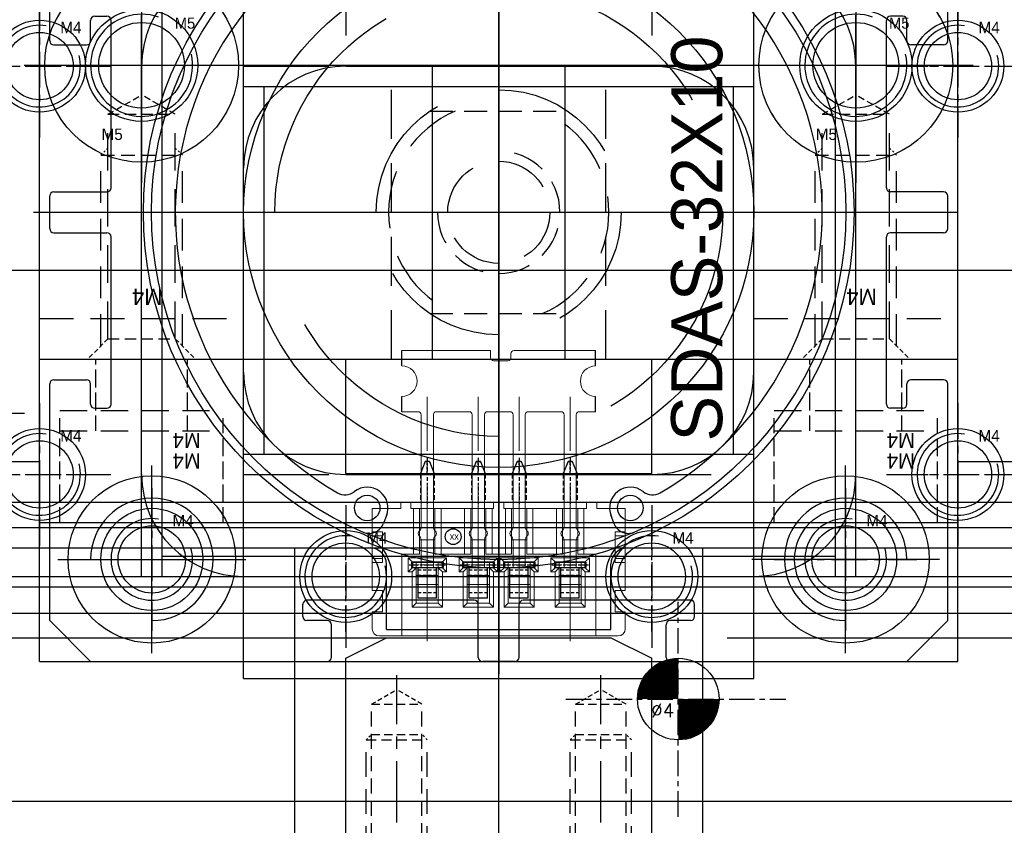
# Model space of a CAD drawing. Header units: millimetres. Extents: x -1657 to 8845, y -11980 to 3013.
# Tile 141 of 256: x 479 to 527, y 626 to 665. Entities that reach past the tile are written whole.
import ezdxf

# ---------------------------------------------------------------- set-up
doc = ezdxf.new("R2010")
doc.units = ezdxf.units.MM
for name, pattern in [('CENTER', [2, 1.25, -0.25, 0.25, -0.25]), ('DASHED', [0.75, 0.5, -0.25]), ('DASHED2', [0.375, 0.25, -0.125])]:
    doc.linetypes.add(name, pattern=pattern)
for name, color, linetype in [('01', 6, 'Continuous'), ('切CARRY气缸', 252, 'Continuous'), ('图层13', 17, 'Continuous'), ('图层167', 7, 'Continuous'), ('图层173', 47, 'Continuous'), ('图层174', 24, 'Continuous'), ('图层69', 241, 'Continuous'), ('图层71', 162, 'Continuous'), ('图层73', 111, 'Continuous'), ('图层74', 117, 'Continuous'), ('图层75', 210, 'Continuous'), ('图层76', 31, 'Continuous'), ('图层77', 70, 'Continuous'), ('图层82', 193, 'Continuous'), ('图层83', 63, 'Continuous'), ('图层85', 230, 'Continuous'), ('裁切气缸1', 252, 'Continuous')]:
    doc.layers.add(name, color=color, linetype=linetype)
doc.styles.add('SIMPLEX', font='SIMPLEX')

# ---------------------------------------------------------------- blocks, each defined once
blk = doc.blocks.new('A7B7')
at = {"color": 1, "lineweight": 9, "ltscale": 0.03}
for p, q in [((0, 0), (0, -6.721)), ((2.5, 0), (2.5, -6.721)), ((4.5, 0), (4.5, -6.721)), ((7, 0), (7, -6.721))]:
    blk.add_line(p, q, dxfattribs=at)
at = {"color": 1, "linetype": 'CENTER', "ltscale": 1.5196}
blk.add_line((3.5, -7.325), (3.5, 0.273), dxfattribs=at)
at = {"color": 7, "linetype": 'Continuous', "lineweight": 15}
for p, q in [((-2.35, -0.251), (-1.25, -0.251)), ((8.25, -0.251), (-1.25, -0.251)), ((-1.25, -0.251), (-1.25, -4.251)), ((8.25, -0.251), (9.35, -0.251)), ((8.25, -4.251), (8.25, -0.251)), ((-2.7, -1.426), (-2.7, -0.601)), ((9.7, -0.601), (9.7, -1.426)), ((-2.2, -1.426), (-2.7, -1.426)), ((-2.2, -2.476), (-2.2, -1.426)), ((9.2, -2.476), (9.2, -1.426)), ((9.2, -1.426), (9.7, -1.426)), ((-0.74, -1.661), (-0.54, -1.861)), ((-0.74, -3.391), (-0.74, -1.661)), ((-0.74, -1.661), (0.74, -1.661)), ((-0.54, -1.861), (-0.54, -3.591)), ((0.54, -1.861), (-0.54, -1.861)), ((0.74, -1.661), (0.54, -1.861)), ((0.54, -3.591), (0.54, -1.861)), ((0.74, -1.661), (0.74, -3.391)), ((1.76, -1.661), (1.96, -1.861)), ((1.76, -3.391), (1.76, -1.661)), ((1.76, -1.661), (3.24, -1.661)), ((1.96, -1.861), (1.96, -3.591)), ((3.04, -1.861), (1.96, -1.861)), ((3.24, -1.661), (3.04, -1.861)), ((3.04, -3.591), (3.04, -1.861)), ((3.24, -1.661), (3.24, -3.391)), ((3.76, -1.661), (3.96, -1.861)), ((3.76, -3.391), (3.76, -1.661)), ((3.76, -1.661), (5.24, -1.661)), ((3.96, -1.861), (3.96, -3.591)), ((5.04, -1.861), (3.96, -1.861)), ((5.24, -1.661), (5.04, -1.861)), ((5.04, -3.591), (5.04, -1.861)), ((5.24, -1.661), (5.24, -3.391)), ((6.26, -1.661), (6.46, -1.861)), ((6.26, -3.391), (6.26, -1.661)), ((6.26, -1.661), (7.74, -1.661)), ((6.46, -1.861), (6.46, -3.591)), ((7.54, -1.861), (6.46, -1.861)), ((7.74, -1.661), (7.54, -1.861)), ((7.54, -3.591), (7.54, -1.861)), ((7.74, -1.661), (7.74, -3.391)), ((-2.7, -3.851), (-2.7, -2.476)), ((-2.7, -2.476), (-2.2, -2.476)), ((-0.54, -2.764), (0.54, -2.764)), ((1.96, -2.764), (3.04, -2.764)), ((3.96, -2.764), (5.04, -2.764)), ((6.46, -2.764), (7.54, -2.764)), ((9.7, -2.476), (9.2, -2.476)), ((9.7, -2.476), (9.7, -3.851)), ((0.54, -3.214), (-0.54, -3.214)), ((3.04, -3.214), (1.96, -3.214)), ((3.96, -3.214), (5.04, -3.214)), ((6.46, -3.214), (7.54, -3.214)), ((-2.7, -3.851), (-2.7, -4.051)), ((-2.7, -3.851), (-2.2, -3.851)), ((-2.2, -5.351), (-2.2, -3.851)), ((-0.74, -3.591), (-0.94, -3.391)), ((-0.94, -4.081), (-0.94, -3.391)), ((-0.94, -3.391), (-0.74, -3.391)), ((-0.74, -3.391), (-0.54, -3.591)), ((-0.74, -3.591), (-0.74, -3.881)), ((-0.54, -3.591), (-0.74, -3.591)), ((-0.54, -3.881), (-0.54, -3.591)), ((0.74, -3.391), (0.54, -3.591)), ((0.54, -3.591), (0.54, -3.881)), ((0.74, -3.591), (0.54, -3.591)), ((0.74, -3.591), (0.94, -3.391)), ((0.74, -3.391), (0.94, -3.391)), ((0.74, -3.881), (0.74, -3.591)), ((0.94, -3.391), (0.94, -4.081)), ((1.76, -3.591), (1.56, -3.391)), ((1.56, -4.081), (1.56, -3.391)), ((1.56, -3.391), (1.76, -3.391)), ((1.76, -3.391), (1.96, -3.591)), ((1.76, -3.591), (1.76, -3.881)), ((1.96, -3.591), (1.76, -3.591)), ((1.96, -3.881), (1.96, -3.591)), ((3.24, -3.391), (3.04, -3.591)), ((3.04, -3.591), (3.04, -3.881)), ((3.24, -3.591), (3.04, -3.591)), ((3.24, -3.591), (3.44, -3.391)), ((3.24, -3.391), (3.44, -3.391)), ((3.24, -3.881), (3.24, -3.591)), ((3.44, -3.391), (3.44, -4.081)), ((3.76, -3.591), (3.56, -3.391)), ((3.56, -4.081), (3.56, -3.391)), ((3.56, -3.391), (3.76, -3.391)), ((3.76, -3.391), (3.96, -3.591)), ((3.76, -3.591), (3.76, -3.881)), ((3.96, -3.591), (3.76, -3.591)), ((3.96, -3.591), (3.96, -3.881)), ((5.24, -3.391), (5.04, -3.591)), ((5.04, -3.881), (5.04, -3.591)), ((5.24, -3.591), (5.04, -3.591)), ((5.24, -3.591), (5.44, -3.391)), ((5.24, -3.391), (5.44, -3.391)), ((5.24, -3.881), (5.24, -3.591)), ((5.44, -3.391), (5.44, -4.081)), ((6.26, -3.591), (6.06, -3.391)), ((6.06, -4.081), (6.06, -3.391)), ((6.06, -3.391), (6.26, -3.391)), ((6.26, -3.391), (6.46, -3.591)), ((6.26, -3.591), (6.26, -3.881)), ((6.46, -3.591), (6.26, -3.591)), ((6.46, -3.591), (6.46, -3.881)), ((7.74, -3.391), (7.54, -3.591)), ((7.54, -3.881), (7.54, -3.591)), ((7.74, -3.591), (7.54, -3.591)), ((7.74, -3.591), (7.94, -3.391)), ((7.74, -3.391), (7.94, -3.391)), ((7.74, -3.881), (7.74, -3.591)), ((7.94, -3.391), (7.94, -4.081)), ((9.2, -3.851), (9.2, -5.351)), ((9.7, -3.851), (9.2, -3.851)), ((9.7, -3.851), (9.7, -4.051)), ((-2.7, -4.051), (-2.7, -5.151)), ((-2.2, -4.051), (-2.7, -4.051)), ((-1.25, -4.251), (-0.675, -4.251)), ((-0.74, -3.881), (-0.94, -4.081)), ((0.94, -4.081), (-0.94, -4.081)), ((-0.74, -3.881), (0.74, -3.881)), ((-0.675, -4.251), (-0.375, -4.251)), ((-0.675, -6.501), (-0.675, -4.251)), ((-0.375, -4.251), (-0.375, -6.501)), ((0.375, -4.251), (0.675, -4.251)), ((0.375, -6.501), (0.375, -4.251)), ((0.675, -4.251), (1.825, -4.251)), ((0.675, -4.251), (0.675, -6.501)), ((0.74, -3.881), (0.94, -4.081)), ((1.76, -3.881), (1.56, -4.081)), ((3.44, -4.081), (1.56, -4.081)), ((1.76, -3.881), (3.24, -3.881)), ((1.825, -4.251), (2.125, -4.251)), ((1.825, -6.501), (1.825, -4.251)), ((2.125, -4.251), (2.125, -6.501)), ((2.875, -4.251), (3.175, -4.251)), ((2.875, -6.501), (2.875, -4.251)), ((3.175, -4.251), (3.825, -4.251)), ((3.175, -4.251), (3.175, -6.501)), ((3.24, -3.881), (3.44, -4.081)), ((3.76, -3.881), (3.56, -4.081)), ((5.44, -4.081), (3.56, -4.081)), ((3.76, -3.881), (5.24, -3.881)), ((3.825, -4.251), (4.125, -4.251)), ((3.825, -6.501), (3.825, -4.251)), ((4.125, -4.251), (4.125, -6.501)), ((4.875, -4.251), (5.175, -4.251)), ((4.875, -6.501), (4.875, -4.251)), ((5.175, -4.251), (6.325, -4.251)), ((5.175, -4.251), (5.175, -6.501)), ((5.24, -3.881), (5.44, -4.081)), ((6.26, -3.881), (6.06, -4.081)), ((7.94, -4.081), (6.06, -4.081)), ((6.26, -3.881), (7.74, -3.881)), ((6.325, -4.251), (6.625, -4.251)), ((6.325, -6.501), (6.325, -4.251)), ((6.625, -4.251), (6.625, -6.501)), ((7.375, -4.251), (7.675, -4.251)), ((7.375, -6.501), (7.375, -4.251)), ((7.675, -4.251), (8.25, -4.251)), ((7.675, -4.251), (7.675, -6.501)), ((7.74, -3.881), (7.94, -4.081)), ((9.2, -4.051), (9.7, -4.051)), ((9.7, -4.051), (9.7, -5.151)), ((-2.7, -5.151), (-2.7, -5.351)), ((-2.2, -5.151), (-2.7, -5.151)), ((-0.375, -4.951), (0.375, -4.951)), ((2.125, -4.951), (2.875, -4.951)), ((4.875, -4.951), (4.125, -4.951)), ((7.375, -4.951), (6.625, -4.951)), ((9.2, -5.151), (9.7, -5.151)), ((9.7, -5.151), (9.7, -5.351)), ((-2.2, -5.351), (-2.7, -5.351)), ((-2.7, -6.501), (-2.7, -5.351)), ((9.2, -5.351), (9.7, -5.351)), ((9.7, -5.351), (9.7, -6.501)), ((-2.7, -6.501), (-1.3, -6.501)), ((-1.3, -6.501), (-1.3, -6.801)), ((-0.8, -6.501), (-0.675, -6.501)), ((-0.8, -6.801), (-0.8, -6.501)), ((-0.375, -6.501), (-0.675, -6.501)), ((-0.375, -6.501), (0.375, -6.501)), ((0.675, -6.501), (0.375, -6.501)), ((0.675, -6.501), (1.825, -6.501)), ((2.125, -6.501), (1.825, -6.501)), ((2.125, -6.501), (2.875, -6.501)), ((3.175, -6.501), (2.875, -6.501)), ((3.175, -6.501), (3.25, -6.501)), ((3.25, -6.501), (3.25, -6.801)), ((3.75, -6.501), (3.825, -6.501)), ((3.75, -6.801), (3.75, -6.501)), ((4.125, -6.501), (3.825, -6.501)), ((4.875, -6.501), (4.125, -6.501)), ((5.175, -6.501), (4.875, -6.501)), ((5.175, -6.501), (6.325, -6.501)), ((6.625, -6.501), (6.325, -6.501)), ((7.375, -6.501), (6.625, -6.501)), ((7.675, -6.501), (7.375, -6.501)), ((7.675, -6.501), (7.8, -6.501)), ((7.8, -6.501), (7.8, -6.801)), ((8.3, -6.801), (8.3, -6.501)), ((8.3, -6.501), (9.7, -6.501)), ((-0.8, -6.801), (-1.3, -6.801)), ((3.75, -6.801), (3.25, -6.801)), ((8.3, -6.801), (7.8, -6.801))]:
    blk.add_line(p, q, dxfattribs=at)
at = {"color": 1, "linetype": 'CENTER', "lineweight": 15, "ltscale": 0.34336}
for p, q in [((-0.858, -3.736), (0.858, -3.736)), ((1.642, -3.736), (3.358, -3.736)), ((3.642, -3.736), (5.358, -3.736)), ((6.142, -3.736), (7.858, -3.736))]:
    blk.add_line(p, q, dxfattribs=at)
at = {"color": 7, "linetype": 'Continuous'}
blk.add_circle((5.732, -5.113), 0.388, dxfattribs=at)
at = {"color": 7, "linetype": 'Continuous', "lineweight": 15}
for centre, start, end in [((-2.35, -0.601), 90, 180), ((9.35, -0.601), 0, 90)]:
    blk.add_arc(centre, 0.35, start, end, dxfattribs=at)
at = {"color": 7, "linetype": 'Continuous', "insert": (5.459, -4.896), "char_height": 0.33, "width": 1.03713, "attachment_point": 1}
blk.add_mtext('xx', dxfattribs=at)
blk = doc.blocks.new('1084C')
at = {"layer": '01', "ltscale": 1.375}
for p, q in [((-7.357, 9.747), (-7.357, 10.497)), ((2.143, 9.747), (2.143, 10.497)), ((-7.357, 7.497), (-7.357, 8.247)), ((2.143, 7.497), (2.143, 8.247))]:
    blk.add_line(p, q, dxfattribs=at)
at = {"layer": '01', "color": 1, "linetype": 'CENTER', "lineweight": 9, "ltscale": 2.117168}
for p, q in [((-6.109, 8.227), (-6.109, -2.359)), ((-3.609, 8.227), (-3.609, -2.359)), ((-1.609, 8.227), (-1.609, -2.359)), ((0.891, 8.227), (0.891, -2.359))]:
    blk.add_line(p, q, dxfattribs=at)
at = {"layer": '01', "linetype": 'Continuous', "lineweight": 15}
for p, q in [((-6.557, 7.497), (-7.357, 7.497)), ((-6.407, 7.347), (-6.407, 1.864)), ((-5.807, 7.347), (-5.807, 1.864)), ((-5.657, 7.497), (-4.057, 7.497)), ((-3.907, 7.347), (-3.907, 1.864)), ((-3.307, 7.347), (-3.307, 1.864)), ((-3.157, 7.497), (-2.057, 7.497)), ((-1.907, 7.347), (-1.907, 1.864)), ((-1.307, 7.347), (-1.307, 1.864)), ((0.443, 7.497), (-1.157, 7.497)), ((0.593, 7.347), (0.593, 1.864)), ((1.193, 7.347), (1.193, 1.864)), ((2.143, 7.497), (1.343, 7.497)), ((1.343, 7.497), (2.143, 7.497)), ((-6.407, 1.193), (-6.407, -0.125)), ((-5.807, 1.193), (-5.807, -0.125)), ((-3.907, 1.193), (-3.907, -0.125)), ((-3.307, 1.193), (-3.307, -0.125)), ((-1.907, 1.193), (-1.907, -0.125)), ((-1.307, 1.193), (-1.307, -0.125)), ((0.593, 1.193), (0.593, -0.125)), ((1.193, 1.193), (1.193, -0.125))]:
    blk.add_line(p, q, dxfattribs=at)
at = {"layer": '01', "linetype": 'DASHED2', "lineweight": 9, "ltscale": 0.5}
for p, q in [((-6.207, 5.076), (-6.407, 4.576)), ((-6.207, 5.076), (-6.007, 5.076)), ((-5.807, 4.576), (-6.007, 5.076)), ((-3.707, 5.076), (-3.907, 4.576)), ((-3.707, 5.076), (-3.507, 5.076)), ((-3.307, 4.576), (-3.507, 5.076)), ((-1.707, 5.076), (-1.907, 4.576)), ((-1.707, 5.076), (-1.507, 5.076)), ((-1.307, 4.576), (-1.507, 5.076)), ((0.793, 5.076), (0.593, 4.576)), ((0.793, 5.076), (0.993, 5.076)), ((1.193, 4.576), (0.993, 5.076))]:
    blk.add_line(p, q, dxfattribs=at)
at = {"layer": '01', "color": 1, "linetype": 'CENTER', "ltscale": 0.35728}
for p, q in [((-7, 0), (-5.214, 0)), ((-4.5, 0), (-2.714, 0)), ((-2.5, 0), (-0.714, 0)), ((0, 0), (1.786, 0))]:
    blk.add_line(p, q, dxfattribs=at)
at = {"layer": '01', "ltscale": 0.075}
for p, q in [((-6.877, 0.125), (-5.337, 0.125)), ((-6.877, 0.125), (-6.877, -0.125)), ((-6.827, 0.125), (-6.827, -0.125)), ((-5.387, 0.125), (-5.387, -0.125)), ((-5.337, 0.125), (-5.337, -0.125)), ((-4.377, 0.125), (-2.837, 0.125)), ((-4.377, 0.125), (-4.377, -0.125)), ((-4.327, 0.125), (-4.327, -0.125)), ((-2.887, 0.125), (-2.887, -0.125)), ((-2.837, 0.125), (-2.837, -0.125)), ((-2.377, 0.125), (-0.837, 0.125)), ((-2.377, 0.125), (-2.377, -0.125)), ((-2.327, 0.125), (-2.327, -0.125)), ((-0.887, 0.125), (-0.887, -0.125)), ((-0.837, 0.125), (-0.837, -0.125)), ((0.123, 0.125), (1.663, 0.125)), ((0.123, 0.125), (0.123, -0.125)), ((0.173, 0.125), (0.173, -0.125)), ((1.613, 0.125), (1.613, -0.125)), ((1.663, 0.125), (1.663, -0.125)), ((-6.877, -0.125), (-5.337, -0.125)), ((-4.377, -0.125), (-2.837, -0.125)), ((-2.377, -0.125), (-0.837, -0.125)), ((0.123, -0.125), (1.663, -0.125))]:
    blk.add_line(p, q, dxfattribs=at)
at = {"layer": '01'}
for p, q in [((-5.807, 0.407), (-6.407, 0.407)), ((-3.307, 0.407), (-3.907, 0.407)), ((-1.307, 0.407), (-1.907, 0.407)), ((1.193, 0.407), (0.593, 0.407))]:
    blk.add_line(p, q, dxfattribs=at)
at = {"layer": '01', "ltscale": 0.625}
for p, q in [((-6.559, -1.629), (-6.559, -0.125)), ((-5.659, -1.629), (-5.659, -0.125)), ((-4.059, -1.629), (-4.059, -0.125)), ((-3.159, -1.629), (-3.159, -0.125)), ((-2.059, -1.629), (-2.059, -0.125)), ((-1.159, -1.629), (-1.159, -0.125)), ((0.441, -1.629), (0.441, -0.125)), ((1.341, -1.629), (1.341, -0.125)), ((-5.659, -1.629), (-6.559, -1.629)), ((-3.159, -1.629), (-4.059, -1.629)), ((-1.159, -1.629), (-2.059, -1.629)), ((1.341, -1.629), (0.441, -1.629))]:
    blk.add_line(p, q, dxfattribs=at)
at = {"layer": '01', "color": 4, "linetype": 'DASHED', "ltscale": 0.3}
for p, q in [((-5.659, -0.267), (-6.559, -0.267)), ((-3.159, -0.267), (-4.059, -0.267)), ((-1.159, -0.267), (-2.059, -0.267)), ((1.341, -0.267), (0.441, -0.267)), ((-5.659, -0.517), (-6.559, -0.517)), ((-3.159, -0.517), (-4.059, -0.517)), ((-1.159, -0.517), (-2.059, -0.517)), ((1.341, -0.517), (0.441, -0.517)), ((-5.659, -1.379), (-6.559, -1.379)), ((-3.159, -1.379), (-4.059, -1.379)), ((-1.159, -1.379), (-2.059, -1.379)), ((1.341, -1.379), (0.441, -1.379))]:
    blk.add_line(p, q, dxfattribs=at)
at = {"layer": '01', "linetype": 'Continuous', "lineweight": 15}
blk.add_lwpolyline([(-7.357, 10.497), (-3.007, 10.497)], dxfattribs=at)
blk.add_lwpolyline([(-3.007, 10.497), (-3.007, 10.147, 0.414214), (-2.857, 9.997), (-2.157, 9.997, 0.414214), (-2.007, 10.147), (-2.007, 10.347, -0.414214), (-1.857, 10.497), (2.143, 10.497)], format="xyb", dxfattribs=at)
for centre, radius, start, end in [((-7.357, 8.997), 0.75, 270, 90), ((2.143, 8.997), 0.75, 90, 270), ((-6.557, 7.347), 0.15, 0, 90), ((-5.657, 7.347), 0.15, 90, 180), ((-4.057, 7.347), 0.15, 360, 90), ((-3.157, 7.347), 0.15, 90, 180), ((-2.057, 7.347), 0.15, 360, 90), ((-1.157, 7.347), 0.15, 90, 180), ((0.443, 7.347), 0.15, 360, 90), ((1.343, 7.347), 0.15, 90, 180), ((-6.407, 1.529), 0.15, 131.8103, 228.1897), ((-6.707, 1.864), 0.3, 311.8103, 0), ((-5.507, 1.864), 0.3, 180, 228.1897), ((-5.807, 1.529), 0.15, 311.8103, 48.1897), ((-3.907, 1.529), 0.15, 131.8103, 228.1897), ((-4.207, 1.864), 0.3, 311.8103, 0), ((-3.007, 1.864), 0.3, 180, 228.1897), ((-3.307, 1.529), 0.15, 311.8103, 48.1897), ((-1.907, 1.529), 0.15, 131.8103, 228.1897), ((-2.207, 1.864), 0.3, 311.8103, 0), ((-1.007, 1.864), 0.3, 180, 228.1897), ((-1.307, 1.529), 0.15, 311.8103, 48.1897), ((0.593, 1.529), 0.15, 131.8103, 228.1897), ((0.293, 1.864), 0.3, 311.8103, 0), ((1.493, 1.864), 0.3, 180, 228.1897), ((1.193, 1.529), 0.15, 311.8103, 48.1897), ((-6.707, 1.193), 0.3, 0, 48.1897), ((-5.507, 1.193), 0.3, 131.8103, 180), ((-4.207, 1.193), 0.3, 0, 48.1897), ((-3.007, 1.193), 0.3, 131.8103, 180), ((-2.207, 1.193), 0.3, 0, 48.1897), ((-1.007, 1.193), 0.3, 131.8103, 180), ((0.293, 1.193), 0.3, 0, 48.1897), ((1.493, 1.193), 0.3, 131.8103, 180)]:
    blk.add_arc(centre, radius, start, end, dxfattribs=at)
blk = doc.blocks.new('15ABF')
at = {"layer": '裁切气缸1', "ltscale": 0.5}
blk.add_line((-8.4, 0.735), (-8.4, -52.76), dxfattribs=at)
blk = doc.blocks.new('5A')
at = {"color": 1, "linetype": 'CENTER'}
for p, q in [((0, 5.75), (0, -5.75)), ((-5.75, 0), (5.75, 0))]:
    blk.add_line(p, q, dxfattribs=at)
for radius in [4.75, 2.75]:
    blk.add_circle((0, 0), radius)
blk.add_text('M5', height=0.56).set_placement((-1.965, -3.658))
blk = doc.blocks.new('16CAC')
at = {"layer": '图层73', "color": 1, "linetype": 'CENTER', "ltscale": 2.671598}
blk.add_line((0, 0), (0, 11.358), dxfattribs=at)
at = {"layer": '图层73', "color": 4, "linetype": 'DASHED', "ltscale": 1.5}
for p, q in [((-2.25, 6.715), (-2.25, 9.215)), ((2.25, 6.715), (2.25, 9.215)), ((-4, 2.215), (-4, 6.715)), ((4, 2.215), (4, 6.715))]:
    blk.add_line(p, q, dxfattribs=at)
at = {"layer": '图层73', "color": 4, "linetype": 'DASHED', "ltscale": 2.666667}
blk.add_line((-4, 6.715), (4, 6.715), dxfattribs=at)
at = {"layer": '图层73'}
blk.add_text('M4', height=0.743, rotation=180, dxfattribs=at).set_placement((2.897, 5.607))
blk = doc.blocks.new('16CB4')
at = {"layer": '图层73', "color": 1, "linetype": 'CENTER', "ltscale": 2.671598}
blk.add_line((0, 0), (0, 11.358), dxfattribs=at)
at = {"layer": '图层73', "color": 4, "linetype": 'DASHED', "ltscale": 1.5}
for p, q in [((-2.25, 6.715), (-2.25, 9.215)), ((2.25, 6.715), (2.25, 9.215)), ((-4, 2.215), (-4, 6.715)), ((4, 2.215), (4, 6.715))]:
    blk.add_line(p, q, dxfattribs=at)
at = {"layer": '图层73', "color": 4, "linetype": 'DASHED', "ltscale": 2.666667}
blk.add_line((-4, 6.715), (4, 6.715), dxfattribs=at)
at = {"layer": '图层73'}
blk.add_text('M4', height=0.743, rotation=180, dxfattribs=at).set_placement((2.897, 5.607))
blk = doc.blocks.new('4F')
at = {"color": 4, "linetype": 'DASHED', "ltscale": 0.471405}
for p, q in [((1, 1.65), (0, 2.65)), ((1, -1.65), (0, -2.65))]:
    blk.add_line(p, q, dxfattribs=at)
at = {"color": 4, "linetype": 'DASHED', "ltscale": 3.116667}
for p, q in [((0.65, 2), (10, 2)), ((0.65, -2), (10, -2))]:
    blk.add_line(p, q, dxfattribs=at)
at = {"color": 4, "linetype": 'DASHED', "ltscale": 0.164992}
for p, q in [((10, 2), (10.35, 1.65)), ((10, -2), (10.35, -1.65))]:
    blk.add_line(p, q, dxfattribs=at)
at = {"color": 4, "linetype": 'DASHED', "ltscale": 1.333333}
blk.add_line((10, 2), (10, -2), dxfattribs=at)
at = {"color": 4, "linetype": 'DASHED', "ltscale": 1.1}
for p, q in [((1, 1.65), (1, -1.65)), ((12, 1.65), (12, -1.65))]:
    blk.add_line(p, q, dxfattribs=at)
at = {"color": 4, "linetype": 'DASHED', "ltscale": 3.666667}
for p, q in [((1, 1.65), (12, 1.65)), ((1, -1.65), (12, -1.65))]:
    blk.add_line(p, q, dxfattribs=at)
at = {"color": 4, "linetype": 'DASHED', "ltscale": 0.635085}
for p in [(12, 1.65), (12, -1.65)]:
    blk.add_line(p, (12.953, 0), dxfattribs=at)
at = {"color": 1, "linetype": 'CENTER', "ltscale": 3.210708}
blk.add_line((-2.156, 0), (13.898, 0), dxfattribs=at)
blk.add_text('M4', height=0.8081, rotation=90).set_placement((3.463, -1.03))
blk = doc.blocks.new('5P1')
at = {"color": 1, "linetype": 'CENTER', "ltscale": 2.3}
for p, q in [((0, 5.75), (0, -5.75)), ((-5.75, 0), (5.75, 0))]:
    blk.add_line(p, q, dxfattribs=at)
at = {"color": 4, "linetype": 'DASHED', "ltscale": 9.943333}
blk.add_circle((0, 0), 4.75, dxfattribs=at)
at = {"ltscale": 3}
blk.add_circle((0, 0), 2.75, dxfattribs=at)
blk.add_text('M5', height=0.56).set_placement((-1.965, -3.658))
blk = doc.blocks.new('4C')
at = {"color": 1, "linetype": 'CENTER', "ltscale": 1.3982}
for p, q in [((0, 3.496), (0, -3.496)), ((-3.496, 0), (3.496, 0))]:
    blk.add_line(p, q, dxfattribs=at)
blk.add_circle((0, 0), 1.65)
at = {"color": 2, "linetype": 'Continuous'}
blk.add_arc((0, 0), 2, 80.7475, 15.0508, dxfattribs=at)
blk.add_text('M4', height=0.5584).set_placement((1.013, 1.613))
blk = doc.blocks.new('5C')
at = {"color": 1, "linetype": 'CENTER'}
for p, q in [((0, 4.5), (0, -4.5)), ((-4.5, 0), (4.5, 0))]:
    blk.add_line(p, q, dxfattribs=at)
blk.add_circle((0, 0), 2.1)
at = {"color": 2, "linetype": 'Continuous'}
blk.add_arc((0, 0), 2.5, 70.7735, 12.493, dxfattribs=at)
blk.add_text('M5', height=0.54).set_placement((1.623, 1.797))
blk = doc.blocks.new('17D67')
at = {"layer": '切CARRY气缸', "ltscale": 0.5}
for p, q in [((10.523, 11.781), (10.523, -39.738)), ((-12.277, -17.124), (32.981, -17.124))]:
    blk.add_line(p, q, dxfattribs=at)
at = {"layer": '切CARRY气缸'}
for p, q in [((3.023, 10.876), (1.359, 6.858)), ((3.023, 10.876), (18.023, 10.876)), ((18.023, 10.876), (19.661, 6.921)), ((1.892, 5.406), (1.366, 6.536)), ((2.158, 5.31), (2.34, 5.394)), ((18.852, 5.352), (18.762, 5.394)), ((-9.477, 4.876), (-11.477, 2.876)), ((-9.477, 4.876), (-1.858, 4.876)), ((4.169, 1.944), (2.605, 5.297)), ((22.84, 4.876), (30.523, 4.876)), ((32.523, 2.876), (30.523, 4.876)), ((-1.189, 3.969), (-1.504, 4.645)), ((-1.467, 3.619), (-1.286, 3.704)), ((22.477, 3.661), (22.387, 3.704)), ((0, 0), (-1.564, 3.353)), ((-11.477, -8.724), (-11.477, 2.876)), ((32.523, -8.724), (32.523, 2.876)), ((20.66, -0.236), (16.944, 1.497)), ((0.532, -0.193), (3.976, 1.412)), ((-9.277, -7.524), (-8.677, -7.524)), ((30.323, -7.524), (29.723, -7.524)), ((-9.477, -8.724), (-9.477, -7.724)), ((-8.477, -15.924), (-8.477, -7.724)), ((29.523, -15.924), (29.523, -7.724)), ((30.523, -8.724), (30.523, -7.724)), ((-11.277, -8.924), (-9.677, -8.924)), ((32.323, -8.924), (30.723, -8.924)), ((-11.477, -17.924), (-11.477, -16.324)), ((-11.277, -16.124), (-8.677, -16.124)), ((32.323, -16.124), (29.723, -16.124)), ((32.523, -17.924), (32.523, -16.324)), ((-11.277, -18.124), (-8.677, -18.124)), ((-8.477, -26.524), (-8.477, -18.324)), ((29.523, -26.524), (29.523, -18.324)), ((32.323, -18.124), (29.723, -18.124)), ((-11.477, -37.124), (-11.477, -25.524)), ((-11.277, -25.324), (-9.677, -25.324)), ((-9.477, -26.524), (-9.477, -25.524)), ((30.523, -26.524), (30.523, -25.524)), ((32.323, -25.324), (30.723, -25.324)), ((32.523, -37.124), (32.523, -25.524)), ((-9.277, -26.724), (-8.677, -26.724)), ((30.323, -26.724), (29.723, -26.724)), ((5.04, -31.926), (4.88, -32.36)), ((16.006, -31.926), (16.166, -32.36)), ((9.323, -36.124), (1.123, -36.124)), ((19.923, -36.124), (11.723, -36.124)), ((0.923, -36.924), (0.923, -36.324)), ((9.523, -38.924), (9.523, -36.324)), ((11.523, -38.924), (11.523, -36.324)), ((20.123, -36.924), (20.123, -36.324)), ((-11.477, -37.124), (-9.477, -39.124)), ((2.123, -37.124), (1.123, -37.124)), ((19.923, -37.124), (18.923, -37.124)), ((30.523, -39.124), (32.523, -37.124)), ((2.323, -38.924), (2.323, -37.324)), ((18.723, -38.924), (18.723, -37.324)), ((-9.477, -39.124), (2.123, -39.124)), ((11.323, -39.124), (9.723, -39.124)), ((18.923, -39.124), (30.523, -39.124))]:
    blk.add_line(p, q, dxfattribs=at)
at = {"layer": '切CARRY气缸', "ltscale": 0.3}
for p, q in [((19.118, 5.449), (19.654, 6.599)), ((16.848, 1.763), (18.496, 5.297)), ((22.29, 3.969), (22.659, 4.76)), ((20.926, -0.139), (22.574, 3.396))]:
    blk.add_line(p, q, dxfattribs=at)
at = {"layer": '切CARRY气缸', "ltscale": 0.2}
for p, q in [((-6.477, 4.476), (-6.477, -4.724)), ((27.523, 4.476), (27.523, -4.724)), ((-11.077, -0.124), (-1.877, -0.124)), ((32.123, -0.124), (22.923, -0.124)), ((-6.477, -38.724), (-6.477, -29.524)), ((27.523, -38.724), (27.523, -29.524)), ((-11.077, -34.124), (-1.877, -34.124)), ((32.123, -34.124), (22.923, -34.124))]:
    blk.add_line(p, q, dxfattribs=at)
at = {"layer": '切CARRY气缸', "color": 4, "linetype": 'DASHED', "ltscale": 2.250768}
for p, q in [((7.147, -12.164), (13.899, -12.164)), ((7.147, -22.084), (13.899, -22.084))]:
    blk.add_line(p, q, dxfattribs=at)
at = {"layer": '切CARRY气缸'}
for centre, radius in [((-6.477, -0.124), 4.1), ((27.523, -0.124), 4.1), ((-6.477, -0.124), 2.5), ((27.523, -0.124), 2.5), ((10.523, -17.124), 17.415), ((10.523, -17.124), 17.015), ((-6.477, -34.124), 4.1), ((27.523, -34.124), 4.1), ((4.076, -31.604), 0.625), ((16.97, -31.604), 0.625), ((-6.477, -34.124), 2.5), ((27.523, -34.124), 2.5)]:
    blk.add_circle(centre, radius, dxfattribs=at)
at = {"layer": '切CARRY气缸', "color": 4, "linetype": 'DASHED', "ltscale": 22.974333}
blk.add_circle((10.523, -17.124), 10.975, dxfattribs=at)
at = {"layer": '切CARRY气缸', "color": 4, "linetype": 'DASHED', "ltscale": 12.56}
blk.add_circle((10.523, -17.124), 6, dxfattribs=at)
at = {"layer": '切CARRY气缸', "color": 4, "linetype": 'DASHED', "ltscale": 5.233333}
blk.add_circle((10.523, -17.124), 2.5, dxfattribs=at)
at = {"layer": '切CARRY气缸'}
for centre, radius, start, end in [((1.728, 6.705), 0.4, 157.5, 205), ((2.074, 5.491), 0.2, 205, 295), ((2.424, 5.213), 0.2, 25, 115), ((18.937, 5.533), 0.2, 245, 335), ((-1.866, 4.476), 0.4, 25, 90), ((22.84, 4.676), 0.2, 90, 155), ((-1.37, 3.885), 0.2, 295, 25), ((22.471, 3.885), 0.2, 155, 245), ((-1.382, 3.438), 0.2, 115, 205), ((-6.477, -0.124), 3, 180, 90), ((27.523, -0.124), 3, 90, 0), ((3.806, 1.775), 0.4, 295, 25), ((0.363, 0.169), 0.4, 205, 295), ((20.745, -0.054), 0.2, 245, 335), ((10.523, -17.124), 15.85, 299.9254, 240.0746), ((-9.277, -7.724), 0.2, 90, 180), ((-8.677, -7.724), 0.2, 0, 90), ((29.723, -7.724), 0.2, 90, 180), ((30.323, -7.724), 0.2, 0, 90), ((-11.277, -8.724), 0.2, 180, 270), ((-9.677, -8.724), 0.2, 270, 0), ((30.723, -8.724), 0.2, 180, 270), ((32.323, -8.724), 0.2, 270, 0), ((-11.277, -16.324), 0.2, 90, 180), ((-8.677, -15.924), 0.2, 270, 0), ((29.723, -15.924), 0.2, 180, 270), ((32.323, -16.324), 0.2, 0, 90), ((-11.277, -17.924), 0.2, 180, 270), ((-8.677, -18.324), 0.2, 0, 90), ((29.723, -18.324), 0.2, 90, 180), ((32.323, -17.924), 0.2, 270, 0), ((-11.277, -25.524), 0.2, 90, 180), ((-9.677, -25.524), 0.2, 0, 90), ((30.723, -25.524), 0.2, 90, 180), ((32.323, -25.524), 0.2, 0, 90), ((-9.277, -26.524), 0.2, 180, 270), ((-8.677, -26.524), 0.2, 270, 0), ((29.723, -26.524), 0.2, 180, 270), ((30.323, -26.524), 0.2, 270, 0), ((2.99, -30.211), 0.75, 240.0746, 307.9496), ((4.076, -31.604), 1.016, 337.8381, 127.9496), ((16.97, -31.604), 1.016, 52.0504, 202.1619), ((18.056, -30.211), 0.75, 232.0504, 299.9254), ((-6.477, -34.124), 3, 270, 180), ((27.523, -34.124), 3, 0, 270), ((4.176, -32.1), 0.75, 247.0327, 339.6756), ((16.87, -32.1), 0.75, 200.3244, 292.9673), ((1.123, -36.324), 0.2, 90, 180), ((9.323, -36.324), 0.2, 0, 90), ((11.723, -36.324), 0.2, 90, 180), ((19.923, -36.324), 0.2, 0, 90), ((1.123, -36.924), 0.2, 180, 270), ((2.123, -37.324), 0.2, 0, 90), ((18.923, -37.324), 0.2, 90, 180), ((19.923, -36.924), 0.2, 270, 0), ((2.123, -38.924), 0.2, 270, 0), ((9.723, -38.924), 0.2, 180, 270), ((11.323, -38.924), 0.2, 270, 0), ((18.923, -38.924), 0.2, 180, 270)]:
    blk.add_arc(centre, radius, start, end, dxfattribs=at)
at = {"layer": '切CARRY气缸', "ltscale": 0.3}
for centre, radius, start, end in [((19.292, 6.768), 0.4, 335, 22.5), ((18.677, 5.213), 0.2, 65, 155), ((22.393, 3.48), 0.2, 335, 65), ((17.029, 1.678), 0.2, 155, 245)]:
    blk.add_arc(centre, radius, start, end, dxfattribs=at)
at = {"layer": '切CARRY气缸', "color": 4, "linetype": 'DASHED', "ltscale": 5.652}
for start, end in [(113.2895, 246.7105), (293.2895, 66.7105)]:
    blk.add_arc((10.523, -17.124), 5.4, start, end, dxfattribs=at)
at = {"layer": '切CARRY气缸', "color": 4, "linetype": 'DASHED', "ltscale": 3.14}
blk.add_arc((10.523, -17.124), 3, 180, 90, dxfattribs=at)
at = {"layer": '切CARRY气缸', "insert": (18.974, -28.351), "char_height": 2.5, "width": 19.8923, "attachment_point": 1, "rotation": 90}
blk.add_mtext('SDAS-32X10', dxfattribs=at)
blk = doc.blocks.new('17E73')
at = {"layer": '图层77', "color": 1, "linetype": 'CENTER', "ltscale": 2.671598}
blk.add_line((0, 0), (0, 12.358), dxfattribs=at)
at = {"layer": '图层77', "color": 4, "linetype": 'DASHED', "ltscale": 1.5}
for p, q in [((-2.25, 6.715), (-2.25, 10.215)), ((2.25, 6.715), (2.25, 10.215)), ((-4, 2.215), (-4, 6.715)), ((4, 2.215), (4, 6.715))]:
    blk.add_line(p, q, dxfattribs=at)
at = {"layer": '图层77', "color": 4, "linetype": 'DASHED', "ltscale": 2.666667}
blk.add_line((-4, 6.715), (4, 6.715), dxfattribs=at)
at = {"layer": '图层77'}
blk.add_text('M4', height=0.743, rotation=180, dxfattribs=at).set_placement((2.897, 5.607))
blk = doc.blocks.new('4w')
at = {"color": 1, "linetype": 'CENTER'}
for p, q in [((0, -5.772), (0, 4.766)), ((-5.516, 0), (5.274, 0))]:
    blk.add_line(p, q, dxfattribs=at)
at = {"const_width": 2}
for points in [[(0, 1, 0.414214), (-1, 0, 1)], [(0, -1, 0.414214), (1, 0, 1)]]:
    blk.add_lwpolyline(points, format="xyb", dxfattribs=at)
blk.add_circle((0, 0), 2)
at = {"style": 'SIMPLEX'}
blk.add_text('%%c4', height=0.6667, dxfattribs=at).set_placement((-1.335, -0.881))
blk = doc.blocks.new('3F')
at = {"color": 4, "linetype": 'DASHED', "ltscale": 0.471405}
for p, q in [((1, 1.237), (0, 2.237)), ((1, -1.237), (0, -2.237))]:
    blk.add_line(p, q, dxfattribs=at)
at = {"color": 4, "linetype": 'DASHED', "ltscale": 2.420833}
for p, q in [((0.738, 1.5), (8, 1.5)), ((0.738, -1.5), (8, -1.5))]:
    blk.add_line(p, q, dxfattribs=at)
at = {"color": 4, "linetype": 'DASHED', "ltscale": 0.123744}
for p, q in [((8, 1.5), (8.262, 1.237)), ((8, -1.5), (8.262, -1.237))]:
    blk.add_line(p, q, dxfattribs=at)
at = {"color": 4, "linetype": 'DASHED'}
blk.add_line((8, 1.5), (8, -1.5), dxfattribs=at)
at = {"color": 4, "linetype": 'DASHED', "ltscale": 1.458333}
for p, q in [((1, 1.237), (9.75, 1.237)), ((1, -1.237), (9.75, -1.237))]:
    blk.add_line(p, q, dxfattribs=at)
at = {"color": 4, "linetype": 'DASHED', "ltscale": 0.825}
for p, q in [((1, 1.237), (1, -1.237)), ((8.262, 1.237), (8.262, -1.237)), ((9.75, 1.237), (9.75, -1.237))]:
    blk.add_line(p, q, dxfattribs=at)
at = {"color": 4, "linetype": 'DASHED', "ltscale": 0.476314}
for p in [(9.75, 1.237), (9.75, -1.237)]:
    blk.add_line(p, (10.464, 0), dxfattribs=at)
at = {"color": 1, "linetype": 'CENTER', "ltscale": 2.408031}
blk.add_line((-0.867, 0), (11.173, 0), dxfattribs=at)
at = {"linetype": 'DASHED'}
blk.add_text('M3', height=0.3465, dxfattribs=at).set_placement((1.789, -0.745))

msp = doc.modelspace()

# ---------------------------------------------------------------- linework, layer by layer
at = {"layer": '图层13', "ltscale": 1.375}
for p, q in [((327.7098, 643.5768), (480.2098, 643.5768)), ((525.2098, 643.5768), (547.7098, 643.5768)), ((258.9098, 641.5768), (595.9098, 641.5768)), ((258.9098, 640.3368), (595.9098, 640.3368)), ((258.9098, 639.3368), (595.9098, 639.3368)), ((258.9098, 637.4368), (595.9098, 637.4368)), ((258.9098, 626.9368), (595.9098, 626.9368))]:
    msp.add_line(p, q, dxfattribs=at)
at = {"layer": '图层13'}
for p, q in [((480.2098, 643.5768), (480.2098, 641.5768)), ((525.2098, 643.5768), (525.2098, 641.5768))]:
    msp.add_line(p, q, dxfattribs=at)
at = {"layer": '图层167', "color": 1, "linetype": 'CENTER', "ltscale": 6.96}
msp.add_line((502.7098, 635.5368), (502.7098, 670.3368), dxfattribs=at)
at = {"layer": '图层167', "ltscale": 1.125}
for p, q in [((485.2098, 642.9368), (485.2098, 662.9368)), ((520.2098, 642.9368), (520.2098, 662.9368)), ((490.2098, 637.9368), (515.2098, 637.9368))]:
    msp.add_line(p, q, dxfattribs=at)
at = {"layer": '图层167', "color": 1, "linetype": 'CENTER', "ltscale": 8.12}
msp.add_line((482.4098, 652.9368), (523.0098, 652.9368), dxfattribs=at)
at = {"layer": '图层167', "ltscale": 1.125}
for centre, start, end in [((490.2098, 662.9368), 90, 180), ((515.2098, 662.9368), 0, 90), ((490.2098, 642.9368), 180, 270), ((515.2098, 642.9368), 270, 0)]:
    msp.add_arc(centre, 5, start, end, dxfattribs=at)
at = {"layer": '图层173', "color": 1, "linetype": 'CENTER', "ltscale": 9.28}
msp.add_line((502.7098, 629.7368), (502.7098, 676.1368), dxfattribs=at)
at = {"layer": '图层173', "ltscale": 7.5}
for p, q in [((490.2098, 632.9368), (490.2098, 672.9368)), ((515.2098, 632.9368), (515.2098, 672.9368)), ((490.2098, 661.9368), (515.2098, 661.9368)), ((491.2098, 643.9368), (491.2098, 661.9368)), ((514.2098, 643.9368), (514.2098, 661.9368)), ((490.2098, 643.9368), (515.2098, 643.9368)), ((490.2098, 632.9368), (515.2098, 632.9368))]:
    msp.add_line(p, q, dxfattribs=at)
at = {"layer": '图层173', "color": 4, "linetype": 'DASHED', "ltscale": 8.333333}
for p, q in [((490.2098, 662.9368), (515.2098, 662.9368)), ((490.2098, 642.9368), (515.2098, 642.9368))]:
    msp.add_line(p, q, dxfattribs=at)
at = {"layer": '图层173', "color": 1, "linetype": 'CENTER', "ltscale": 5.8}
msp.add_line((488.2098, 652.9368), (517.2098, 652.9368), dxfattribs=at)
at = {"layer": '图层173', "color": 1, "linetype": 'CENTER'}
for p, q in [((495.2098, 635.2368), (495.2098, 640.6368)), ((510.2098, 635.2368), (510.2098, 640.6368)), ((492.5098, 637.9368), (497.9098, 637.9368)), ((507.5098, 637.9368), (512.9098, 637.9368))]:
    msp.add_line(p, q, dxfattribs=at)
at = {"layer": '图层173', "ltscale": 7.5}
for centre in [(495.2098, 637.9368), (510.2098, 637.9368)]:
    msp.add_circle(centre, 2.25, dxfattribs=at)
at = {"layer": '图层174', "color": 1, "linetype": 'CENTER', "ltscale": 6.96}
msp.add_line((502.7098, 635.5368), (502.7098, 670.3368), dxfattribs=at)
at = {"layer": '图层174', "color": 4, "linetype": 'DASHED', "ltscale": 10}
for p, q in [((485.2098, 637.9368), (485.2098, 667.9368)), ((520.2098, 637.9368), (520.2098, 667.9368))]:
    msp.add_line(p, q, dxfattribs=at)
at = {"layer": '图层174', "ltscale": 1.125}
for p, q in [((486.2098, 637.9368), (486.2098, 667.9368)), ((519.2098, 637.9368), (519.2098, 667.9368)), ((486.2098, 638.9368), (519.2098, 638.9368)), ((475.2098, 637.9368), (530.2098, 637.9368))]:
    msp.add_line(p, q, dxfattribs=at)
at = {"layer": '图层174', "color": 1, "linetype": 'CENTER'}
for p, q in [((480.2098, 660.2368), (480.2098, 665.6368)), ((525.2098, 660.2368), (525.2098, 665.6368)), ((477.5098, 662.9368), (482.9098, 662.9368)), ((522.5098, 662.9368), (527.9098, 662.9368)), ((480.2098, 640.2368), (480.2098, 645.6368)), ((525.2098, 640.2368), (525.2098, 645.6368)), ((477.5098, 642.9368), (482.9098, 642.9368)), ((522.5098, 642.9368), (527.9098, 642.9368))]:
    msp.add_line(p, q, dxfattribs=at)
at = {"layer": '图层174', "color": 1, "linetype": 'CENTER', "ltscale": 12.76}
msp.add_line((470.8098, 652.9368), (534.6098, 652.9368), dxfattribs=at)
at = {"layer": '图层174', "ltscale": 1.125}
for centre in [(480.2098, 662.9368), (525.2098, 662.9368), (480.2098, 642.9368), (525.2098, 642.9368)]:
    msp.add_circle(centre, 2.25, dxfattribs=at)
at = {"layer": '图层71', "color": 1, "linetype": 'CENTER', "ltscale": 3.712}
msp.add_line((502.7098, 641.6568), (502.7098, 664.2168), dxfattribs=at)
at = {"layer": '图层71', "ltscale": 2.125}
for p, q in [((495.2098, 662.9368), (510.2098, 662.9368)), ((495.2098, 642.9368), (510.2098, 642.9368)), ((411.5098, 626.9368), (541.5098, 626.9368))]:
    msp.add_line(p, q, dxfattribs=at)
at = {"layer": '图层71', "ltscale": 1.625}
for p, q in [((490.2098, 647.9368), (490.2098, 657.9368)), ((515.2098, 647.9368), (515.2098, 657.9368))]:
    msp.add_line(p, q, dxfattribs=at)
at = {"layer": '图层71', "color": 1, "linetype": 'CENTER', "ltscale": 5.8}
msp.add_line((488.2098, 652.9368), (517.2098, 652.9368), dxfattribs=at)
at = {"layer": '图层71', "ltscale": 1.625}
for centre, start, end in [((495.2098, 657.9368), 90, 180), ((510.2098, 657.9368), 0, 90), ((495.2098, 647.9368), 180, 270)]:
    msp.add_arc(centre, 5, start, end, dxfattribs=at)
at = {"layer": '图层71', "ltscale": 2.125}
msp.add_arc((510.2098, 647.9368), 5, 270, 0, dxfattribs=at)
at = {"layer": '图层73', "color": 1, "linetype": 'CENTER', "ltscale": 1.624}
msp.add_line((502.7098, 641.0168), (502.7098, 649.1368), dxfattribs=at)
at = {"layer": '图层73'}
for p, q in [((480.2098, 641.5768), (480.2098, 648.5768)), ((480.2098, 648.5768), (495.2098, 648.5768)), ((495.2098, 642.9768), (495.2098, 648.5768)), ((510.2098, 642.9768), (510.2098, 648.5768)), ((510.2098, 648.5768), (525.2098, 648.5768)), ((525.2098, 641.5768), (525.2098, 648.5768)), ((501.6098, 643.5768), (501.8098, 643.5768)), ((503.6098, 643.5768), (503.8098, 643.5768)), ((506.1098, 643.5768), (506.3098, 643.5768)), ((495.2098, 642.9768), (498.8698, 642.9768)), ((499.5498, 642.9768), (501.3698, 642.9768)), ((502.0498, 642.9768), (503.3698, 642.9768)), ((504.0498, 642.9768), (505.8698, 642.9768)), ((506.5498, 642.9768), (510.2098, 642.9768)), ((480.2098, 641.5768), (525.2098, 641.5768))]:
    msp.add_line(p, q, dxfattribs=at)
at = {"layer": '图层73', "color": 1, "linetype": 'CENTER', "ltscale": 0.1392}
for p, q in [((499.2098, 643.7458), (499.2098, 641.4898)), ((501.7098, 643.7458), (501.7098, 641.4898)), ((503.7098, 643.7458), (503.7098, 641.4898)), ((506.2098, 643.7458), (506.2098, 641.4898))]:
    msp.add_line(p, q, dxfattribs=at)
at = {"layer": '图层73', "ltscale": 2}
for p, q in [((499.1098, 643.5768), (498.8698, 642.9768)), ((499.3098, 643.5768), (499.1098, 643.5768)), ((499.3098, 643.5768), (499.5498, 642.9768)), ((501.6098, 643.5768), (501.3698, 642.9768)), ((501.8098, 643.5768), (502.0498, 642.9768)), ((503.6098, 643.5768), (503.3698, 642.9768)), ((503.8098, 643.5768), (504.0498, 642.9768)), ((506.1098, 643.5768), (505.8698, 642.9768)), ((506.3098, 643.5768), (506.5498, 642.9768))]:
    msp.add_line(p, q, dxfattribs=at)
at = {"layer": '图层73', "color": 4, "linetype": 'DASHED', "ltscale": 0.466667}
for p, q in [((498.8698, 642.9768), (498.8698, 641.5768)), ((499.5498, 642.9768), (499.5498, 641.5768)), ((501.3698, 642.9768), (501.3698, 641.5768)), ((502.0498, 642.9768), (502.0498, 641.5768)), ((503.3698, 642.9768), (503.3698, 641.5768)), ((504.0498, 642.9768), (504.0498, 641.5768)), ((505.8698, 642.9768), (505.8698, 641.5768)), ((506.5498, 642.9768), (506.5498, 641.5768))]:
    msp.add_line(p, q, dxfattribs=at)
at = {"layer": '图层74', "color": 1, "linetype": 'CENTER', "ltscale": 4.64}
msp.add_line((502.7098, 641.3768), (502.7098, 664.5768), dxfattribs=at)
at = {"layer": '图层74'}
for p, q in [((490.2098, 648.5768), (490.2098, 662.9768)), ((490.2098, 662.9768), (515.2098, 662.9768)), ((499.4598, 648.5768), (499.4598, 662.9768)), ((505.9598, 648.5768), (505.9598, 662.9768)), ((515.2098, 648.5768), (515.2098, 662.9768)), ((490.2098, 648.5768), (515.2098, 648.5768)), ((495.2098, 642.9768), (495.2098, 648.5768)), ((510.2098, 642.9768), (510.2098, 648.5768)), ((495.2098, 642.9768), (498.8698, 642.9768)), ((499.5498, 642.9768), (501.3698, 642.9768)), ((502.0498, 642.9768), (503.3698, 642.9768)), ((504.0498, 642.9768), (505.8698, 642.9768)), ((506.5498, 642.9768), (510.2098, 642.9768))]:
    msp.add_line(p, q, dxfattribs=at)
at = {"layer": '图层74', "color": 4, "linetype": 'DASHED', "ltscale": 4.8}
for p, q in [((497.4598, 648.5768), (497.4598, 662.9768)), ((507.9598, 648.5768), (507.9598, 662.9768))]:
    msp.add_line(p, q, dxfattribs=at)
at = {"layer": '图层74', "ltscale": 2}
for p, q in [((499.1098, 643.5768), (498.8698, 642.9768)), ((499.3098, 643.5768), (499.5498, 642.9768)), ((501.6098, 643.5768), (501.3698, 642.9768)), ((501.8098, 643.5768), (502.0498, 642.9768)), ((503.6098, 643.5768), (503.3698, 642.9768)), ((503.8098, 643.5768), (504.0498, 642.9768)), ((506.1098, 643.5768), (505.8698, 642.9768)), ((506.3098, 643.5768), (506.5498, 642.9768))]:
    msp.add_line(p, q, dxfattribs=at)
at = {"layer": '图层74', "ltscale": 2.625}
for p, q in [((499.3098, 643.5768), (499.1098, 643.5768)), ((501.8098, 643.5768), (501.6098, 643.5768)), ((503.8098, 643.5768), (503.6098, 643.5768)), ((506.3098, 643.5768), (506.1098, 643.5768))]:
    msp.add_line(p, q, dxfattribs=at)
at = {"layer": '图层74', "color": 1, "linetype": 'CENTER', "ltscale": 0.1392}
for p, q in [((499.2098, 642.9288), (499.2098, 643.6248)), ((501.7098, 642.9288), (501.7098, 643.6248)), ((503.7098, 642.9288), (503.7098, 643.6248)), ((506.2098, 642.9288), (506.2098, 643.6248))]:
    msp.add_line(p, q, dxfattribs=at)
at = {"layer": '图层75', "color": 1, "linetype": 'CENTER', "ltscale": 6.8208}
msp.add_line((502.7098, 646.2248), (502.7098, 680.3288), dxfattribs=at)
at = {"layer": '图层75'}
for p, q in [((480.2098, 648.5768), (480.2098, 677.9768)), ((525.2098, 648.5768), (525.2098, 677.9768)), ((490.2098, 648.5768), (490.2098, 662.9768)), ((490.2098, 662.9768), (515.2098, 662.9768)), ((515.2098, 648.5768), (515.2098, 662.9768)), ((480.2098, 648.5768), (490.2098, 648.5768)), ((515.2098, 648.5768), (525.2098, 648.5768))]:
    msp.add_line(p, q, dxfattribs=at)
at = {"layer": '图层75', "color": 4, "linetype": 'DASHED', "ltscale": 3.333333}
for p, q in [((480.2098, 650.5768), (490.2098, 650.5768)), ((515.2098, 650.5768), (525.2098, 650.5768))]:
    msp.add_line(p, q, dxfattribs=at)
at = {"layer": '图层76'}
for p, q in [((480.2098, 633.7768), (480.2098, 680.7768)), ((525.2098, 633.7768), (525.2098, 680.7768)), ((480.2098, 633.7768), (525.2098, 633.7768))]:
    msp.add_line(p, q, dxfattribs=at)
at = {"layer": '图层76', "color": 1, "linetype": 'CENTER'}
for p, q in [((502.7098, 640.7768), (502.7098, 670.7768)), ((487.7098, 655.7768), (517.7098, 655.7768))]:
    msp.add_line(p, q, dxfattribs=at)
at = {"layer": '图层76'}
msp.add_circle((502.7098, 655.7768), 12.5, dxfattribs=at)
at = {"layer": '图层77', "color": 1, "linetype": 'CENTER', "ltscale": 1.856}
msp.add_line((502.7098, 639.9368), (502.7098, 649.2168), dxfattribs=at)
at = {"layer": '图层77', "ltscale": 6.25}
for p, q in [((480.2098, 648.5768), (495.2098, 648.5768)), ((480.2098, 640.5768), (480.2098, 648.5768)), ((495.2098, 642.9768), (495.2098, 648.5768)), ((510.2098, 642.9768), (510.2098, 648.5768)), ((510.2098, 648.5768), (525.2098, 648.5768)), ((525.2098, 640.5768), (525.2098, 648.5768)), ((495.2098, 642.9768), (510.2098, 642.9768)), ((480.2098, 640.5768), (525.2098, 640.5768))]:
    msp.add_line(p, q, dxfattribs=at)
at = {"layer": '图层82', "ltscale": 1.625}
msp.add_line((327.7098, 636.1368), (547.7098, 636.1368), dxfattribs=at)
at = {"layer": '图层82', "color": 1, "linetype": 'CENTER', "ltscale": 3.016}
msp.add_line((502.7098, 620.8968), (502.7098, 635.9768), dxfattribs=at)
at = {"layer": '图层82', "color": 4, "linetype": 'DASHED', "ltscale": 56.666667}
msp.add_line((258.9098, 634.9368), (595.9098, 634.9368), dxfattribs=at)
at = {"layer": '图层82', "color": 4, "linetype": 'DASHED', "ltscale": 4.333333}
for p, q in [((495.2098, 621.9368), (495.2098, 634.9368)), ((510.2098, 621.9368), (510.2098, 634.9368))]:
    msp.add_line(p, q, dxfattribs=at)
at = {"layer": '图层83', "color": 1, "linetype": 'CENTER', "ltscale": 3.596}
msp.add_line((502.7098, 618.1968), (502.7098, 636.1768), dxfattribs=at)
at = {"layer": '图层83', "ltscale": 1.625}
for p, q in [((495.2098, 633.9368), (497.2098, 634.9368)), ((497.2098, 634.9368), (508.2098, 634.9368)), ((508.2098, 634.9368), (510.2098, 633.9368)), ((495.2098, 619.4368), (495.2098, 633.9368)), ((510.2098, 619.4368), (510.2098, 633.9368))]:
    msp.add_line(p, q, dxfattribs=at)
at = {"layer": '图层85', "color": 1, "linetype": 'CENTER', "ltscale": 10.44}
msp.add_line((502.7098, 590.7368), (502.7098, 642.9368), dxfattribs=at)
at = {"layer": '图层85', "ltscale": 1.625}
for p, q in [((492.7098, 639.3368), (496.4098, 639.3368)), ((492.7098, 594.3368), (492.7098, 639.3368)), ((509.0098, 639.3368), (512.7098, 639.3368)), ((512.7098, 594.3368), (512.7098, 639.3368)), ((497.2098, 635.3368), (497.2098, 638.5368)), ((508.2098, 635.3368), (508.2098, 638.5368)), ((497.2098, 635.3368), (508.2098, 635.3368))]:
    msp.add_line(p, q, dxfattribs=at)
for centre, start, end in [((496.4098, 638.5368), 0, 90), ((509.0098, 638.5368), 90, 180)]:
    msp.add_arc(centre, 0.8, start, end, dxfattribs=at)

# ---------------------------------------------------------------- block references
at = {"rotation": 180}
msp.add_blockref('A7B7', (506.2098, 634.776), dxfattribs=at)
at = {"layer": '01', "ltscale": 0.625}
msp.add_blockref('1084C', (505.3166, 638.5118), dxfattribs=at)
at = {"layer": '切CARRY气缸', "ltscale": 6.25}
msp.add_blockref('17D67', (492.1869, 672.9011), dxfattribs=at)
at = {"layer": '图层13', "ltscale": 5}
msp.add_blockref('4w', (511.5098, 631.9368), dxfattribs=at)
at = {"layer": '图层167', "ltscale": 1.125}
for p in [(480.2098, 662.9368), (525.2098, 662.9368), (480.2098, 642.9368), (525.2098, 642.9368)]:
    msp.add_blockref('4C', p, dxfattribs=at)
at = {"layer": '图层69', "ltscale": 7.5}
msp.add_blockref('5A', (473.9098, 645.9368), dxfattribs=at)
at = {"layer": '图层71', "ltscale": 1.125}
for p in [(495.2098, 667.9368), (510.2098, 667.9368), (495.2098, 637.9368), (510.2098, 637.9368)]:
    msp.add_blockref('4C', p, dxfattribs=at)
at = {"layer": '图层71'}
for p in [(485.2098, 662.9768), (520.2098, 662.9768)]:
    msp.add_blockref('5P1', p, dxfattribs=at)
at = {"layer": '图层71', "ltscale": 1.625}
msp.add_blockref('4w', (511.5098, 631.9368), dxfattribs=at)
at = {"layer": '图层73'}
for name, p in [('16CAC', (485.2098, 639.3618)), ('16CB4', (520.2098, 639.3618))]:
    msp.add_blockref(name, p, dxfattribs=at)
at = {"layer": '图层75', "ltscale": 6.25}
for p in [(485.2098, 662.9768), (520.2098, 662.9768)]:
    msp.add_blockref('5C', p, dxfattribs=at)
at = {"layer": '图层75', "rotation": 90}
for p in [(485.2098, 648.5768), (520.2098, 648.5768)]:
    msp.add_blockref('4F', p, dxfattribs=at)
at = {"layer": '图层76', "ltscale": 6.25}
for name, p in [('5A', (485.2098, 662.9768)), ('5A', (520.2098, 662.9768)), ('4C', (485.7098, 638.7768)), ('4C', (519.7098, 638.7768))]:
    msp.add_blockref(name, p, dxfattribs=at)
at = {"layer": '图层77', "ltscale": 6.25}
for p in [(485.2098, 638.3618), (520.2098, 638.3618)]:
    msp.add_blockref('17E73', p, dxfattribs=at)
at = {"layer": '图层82', "ltscale": 1.625, "rotation": 90}
for p in [(497.7098, 621.9368), (507.7098, 621.9368)]:
    msp.add_blockref('3F', p, dxfattribs=at)
at = {"layer": '裁切气缸1', "ltscale": 1.125, "rotation": 90}
msp.add_blockref('15ABF', (426.7098, 654.3368), dxfattribs=at)

doc.saveas('drawing.dxf')
